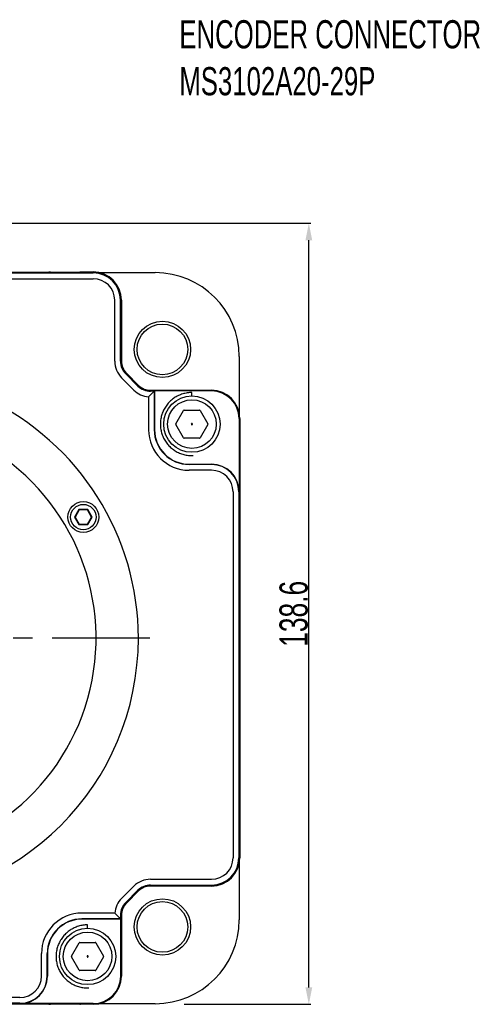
# Model space of a CAD drawing. Header units: millimetres. Extents: x -95 to 535, y -111 to 334.
# Tile 4 of 20: x 71 to 111, y 157 to 245. Entities that reach past the tile are written whole.
import ezdxf

# ---------------------------------------------------------------- set-up
doc = ezdxf.new("R2010")
doc.units = ezdxf.units.MM
doc.header["$LTSCALE"] = 23.1
doc.header["$PDMODE"] = 3
doc.header["$PDSIZE"] = 0.3125
doc.linetypes.add('CENTER', pattern=[0.6, 0.375, -0.075, 0.075, -0.075])
doc.layers.get('0').update_dxf_attribs({"linetype": 'CONTINUOUS'})
doc.layers.get('Defpoints').update_dxf_attribs({"linetype": 'CONTINUOUS'})
for name, color, linetype in [('3_ALL_AXES', 7, 'CONTINUOUS'), ('7_ALL_FEATURES', 7, 'CONTINUOUS'), ('DEFAULT_1', 7, 'CENTER')]:
    doc.layers.add(name, color=color, linetype=linetype)
doc.styles.get("Standard").update_dxf_attribs({"font": 'txt', "width": 0.7})
doc.dimstyles.new('DIMSTYLE_3', dxfattribs={"dimtxt": 2.5, "dimasz": 1.5, "dimexe": 0.18, "dimexo": 0.0625, "dimgap": 0.09, "dimtad": 1, "dimdec": 1, "dimlfac": 2, "dimdsep": 46, "dimtxsty": 'Standard', "dimblk": '_FILLED', "dimblk1": '_FILLED', "dimblk2": '_FILLED', "dimcen": 0.09, "dimadec": 0, "dimazin": 0, "dimtp": 0.1, "dimtm": 0.1, "dimtfac": 1, "dimtdec": 1, "dimtofl": 0, "dimtmove": 0, "dimatfit": 3, "dimldrblk": '_FILLED', "dimfxl": 0, "dimtolj": 1, "dimarcsym": 0})

# ---------------------------------------------------------------- blocks, each defined once
blk = doc.blocks.new('_FILLED')
at = {"color": 0, "linetype": 'ByBlock'}
blk.add_solid([(0, 0), (-1, 0.2), (-1, -0.2)], dxfattribs=at)
blk = doc.blocks.new('*D173')
at = {"color": 0, "linetype": 'Continuous', "lineweight": -2}
for p, q in [((66.827, 226.764), (97.032, 226.764)), ((96.852, 158.944), (96.852, 225.264)), ((85.797, 157.444), (97.032, 157.444))]:
    blk.add_line(p, q, dxfattribs=at)
at = {"layer": 'Defpoints', "color": 0, "linetype": 'Continuous'}
for p in [(66.764, 226.764), (96.852, 226.764), (85.735, 157.444)]:
    blk.add_point(p, dxfattribs=at)
at = {"color": 0, "linetype": 'Continuous', "lineweight": -2, "xscale": 1.5, "yscale": 1.5, "zscale": 1.5}
for p, rotation in [((96.852, 226.764), 90), ((96.852, 157.444), 270)]:
    blk.add_blockref('_FILLED', p, dxfattribs=dict(at, rotation=rotation))
at = {"color": 0, "linetype": 'Continuous', "insert": (95.512, 192.104), "char_height": 2.5, "attachment_point": 5, "rotation": 90}
blk.add_mtext('\\A1;138.6', dxfattribs=at)

msp = doc.modelspace()

# ---------------------------------------------------------------- linework, layer by layer
at = {"color": 7, "linetype": 'Continuous'}
for p, q in [((66.1643, 222.4349), (77.7268, 222.4349)), ((66.1643, 222.3564), (77.7268, 222.3564)), ((73.8336, 222.4437), (73.87, 222.4437)), ((76.5836, 222.4437), (77.7268, 222.4437)), ((78.085, 222.3869), (83.2268, 222.3869)), ((66.1643, 221.8477), (77.7268, 221.8477)), ((79.6308, 214.5269), (79.6308, 219.9437)), ((80.1395, 214.5269), (80.1395, 219.9437)), ((80.2181, 214.5269), (80.2181, 219.9437)), ((80.2268, 219.9437), (80.2268, 214.5269)), ((90.6701, 214.9437), (90.6701, 209.8018)), ((81.6877, 212.3213), (80.6044, 213.4046)), ((81.7433, 212.3768), (80.66, 213.4601)), ((80.6662, 213.4663), (81.7494, 212.383)), ((81.328, 211.9616), (80.2447, 213.0448)), ((82.8101, 211.9437), (88.2268, 211.9437)), ((88.2268, 211.9349), (82.8101, 211.9349)), ((82.8101, 211.5269), (83.1657, 211.8826)), ((83.1395, 211.8564), (82.8101, 211.8564)), ((83.1395, 211.8564), (83.1395, 208.4437)), ((88.2268, 211.8826), (83.1657, 211.8826)), ((83.1657, 211.8826), (83.1657, 208.4437)), ((86.478, 211.4313), (86.478, 211.742)), ((82.6308, 211.3556), (82.6308, 208.4437)), ((85.0562, 208.9795), (85.7346, 210.1545)), ((85.7996, 210.192), (87.1564, 210.192)), ((87.2213, 210.1545), (87.8997, 208.9795)), ((85.7346, 207.7295), (85.0562, 208.9045)), ((86.4408, 208.9775), (86.4286, 208.9564)), ((86.4286, 208.9275), (86.4408, 208.9064)), ((86.4902, 208.992), (86.4658, 208.992)), ((86.4658, 208.892), (86.4902, 208.892)), ((86.5274, 208.9564), (86.5152, 208.9775)), ((86.5152, 208.9064), (86.5274, 208.9275)), ((87.8997, 208.9045), (87.2213, 207.7295)), ((90.6657, 209.4437), (90.6657, 202.9437)), ((90.7181, 209.4437), (90.7181, 170.4437)), ((90.7268, 209.4437), (90.7268, 208.3005)), ((87.1564, 207.692), (85.7996, 207.692)), ((86.2268, 205.3826), (88.2268, 205.3826)), ((90.7268, 205.5868), (90.7268, 205.5505)), ((88.2268, 205.3564), (86.2268, 205.3564)), ((88.2268, 204.8477), (86.2268, 204.8477)), ((90.1308, 202.9437), (90.1308, 170.4437)), ((90.6395, 202.9437), (90.6395, 170.4437)), ((90.7268, 202.8368), (90.7268, 202.6896)), ((76.4567, 201.3687), (76.0669, 200.6937)), ((76.4855, 201.3187), (76.1247, 200.6937)), ((77.2361, 201.3687), (76.4567, 201.3687)), ((76.4567, 201.3687), (76.4855, 201.3187)), ((77.2072, 201.3187), (76.4855, 201.3187)), ((77.2361, 201.3687), (77.2072, 201.3187)), ((77.5681, 200.6937), (77.2072, 201.3187)), ((77.6258, 200.6937), (77.2361, 201.3687)), ((76.0669, 200.6937), (76.1247, 200.6937)), ((76.0669, 200.6937), (76.4567, 200.0187)), ((76.1247, 200.6937), (76.4855, 200.0687)), ((77.2072, 200.0687), (77.5681, 200.6937)), ((77.2361, 200.0187), (77.6258, 200.6937)), ((77.6258, 200.6937), (77.5681, 200.6937)), ((90.7268, 200.1977), (90.7268, 179.6896)), ((76.4567, 200.0187), (76.4855, 200.0687)), ((76.4567, 200.0187), (77.2361, 200.0187)), ((76.4855, 200.0687), (77.2072, 200.0687)), ((77.2361, 200.0187), (77.2072, 200.0687)), ((90.7268, 177.1977), (90.7268, 177.0505)), ((90.7268, 174.3368), (90.7268, 174.3005)), ((90.7268, 171.5868), (90.7268, 170.4437)), ((90.6701, 170.0855), (90.6701, 164.9437)), ((80.2447, 166.8425), (81.328, 167.9258)), ((82.8101, 168.5397), (88.2268, 168.5397)), ((82.8101, 168.0309), (88.2268, 168.0309)), ((82.8101, 167.9524), (88.2268, 167.9524)), ((88.2268, 167.9437), (82.8101, 167.9437)), ((80.6044, 166.4828), (81.6877, 167.566)), ((80.66, 166.4272), (81.7433, 167.5105)), ((81.7494, 167.5043), (80.6662, 166.4211)), ((79.6385, 165.5397), (76.7268, 165.5397)), ((80.2181, 159.9437), (80.2181, 165.3604)), ((80.2268, 165.3604), (80.2268, 159.9437)), ((80.1395, 165.0309), (76.7268, 165.0309)), ((80.1657, 165.0048), (76.7268, 165.0048)), ((77.2251, 164.1819), (77.2251, 164.4925)), ((80.1391, 165.0597), (80.1395, 165.0309)), ((80.1395, 165.0309), (80.1657, 165.0048)), ((80.1657, 159.9437), (80.1657, 165.0048)), ((75.8034, 161.73), (76.4818, 162.905)), ((76.5467, 162.9425), (77.9035, 162.9425)), ((77.9685, 162.905), (78.6468, 161.73)), ((73.1308, 159.9437), (73.1308, 161.9437)), ((73.6395, 159.9437), (73.6395, 161.9437)), ((73.6657, 161.9437), (73.6657, 159.9437)), ((77.1879, 161.7281), (77.1757, 161.7069)), ((77.2373, 161.7425), (77.2129, 161.7425)), ((77.2745, 161.7069), (77.2623, 161.7281)), ((76.4818, 160.48), (75.8034, 161.655)), ((77.1757, 161.6781), (77.1879, 161.6569)), ((77.2129, 161.6425), (77.2373, 161.6425)), ((77.2623, 161.6569), (77.2745, 161.6781)), ((78.6468, 161.655), (77.9685, 160.48)), ((77.9035, 160.4425), (76.5467, 160.4425)), ((71.2268, 158.0397), (38.7268, 158.0397)), ((71.2268, 157.5309), (38.7268, 157.5309)), ((77.7268, 157.4524), (38.7268, 157.4524)), ((77.7268, 157.5048), (71.2268, 157.5048)), ((73.87, 157.4437), (73.8336, 157.4437)), ((77.7268, 157.4437), (76.5836, 157.4437)), ((83.2268, 157.5004), (78.085, 157.5004))]:
    msp.add_line(p, q, dxfattribs=at)
for centre, radius in [((83.8594, 215.5763), 2.5), ((83.8594, 215.5763), 2.25), ((86.478, 208.942), 2.5), ((86.478, 208.942), 2.155), ((76.8464, 200.6937), 1.375), ((76.8464, 200.6937), 1.125), ((83.8594, 164.311), 2.5), ((83.8594, 164.311), 2.25), ((77.2251, 161.6925), 2.5), ((77.2251, 161.6925), 2.155)]:
    msp.add_circle(centre, radius, dxfattribs=at)
for centre, radius, start, end in [((73.8336, 221.9437), 0.5, 90, 96.267437), ((73.87, 221.9437), 0.5, 83.713886, 90), ((76.5836, 221.9437), 0.5, 90, 96.267437), ((77.7268, 219.9437), 2.5, 0, 90), ((77.7268, 219.9437), 2.4913, 0, 90), ((77.7268, 219.9437), 2.4127, 0, 90), ((83.2268, 214.9437), 7.4433, 0, 90), ((77.7268, 219.9437), 1.904, 0, 90), ((81.7268, 214.5269), 2.096, 180, 225), ((81.7268, 214.5269), 1.5873, 180, 225), ((81.7268, 214.5269), 1.5087, 180, 225), ((81.7268, 214.5269), 1.5, 180, 225), ((82.8101, 213.4437), 1.5087, 225, 270), ((82.8101, 213.4437), 1.5, 225, 270), ((82.8101, 213.4437), 2.096, 225, 265.092984), ((82.8101, 213.4437), 1.5873, 225, 270), ((88.2268, 209.4437), 2.5, 0, 90), ((88.2268, 209.4437), 2.4913, 0, 90), ((88.2268, 209.4437), 2.4389, 0, 90), ((85.7996, 210.117), 0.075, 90, 150), ((87.1564, 210.117), 0.075, 30, 90), ((85.1212, 208.942), 0.075, 150, 210), ((87.8347, 208.942), 0.075, 330, 30), ((86.2268, 208.4437), 3.596, 180, 270), ((86.2268, 208.4437), 3.0873, 180, 270), ((86.2268, 208.4437), 3.0611, 180, 270), ((90.2268, 208.3005), 0.5, 353.732563, 0), ((85.7996, 207.767), 0.075, 210, 270), ((87.1564, 207.767), 0.075, 270, 330), ((88.2268, 202.9437), 2.4389, 0, 90), ((90.2268, 205.5868), 0.5, 0, 6.286114), ((90.2268, 205.5505), 0.5, 353.732563, 0), ((88.2268, 202.9437), 2.4127, 0, 90), ((88.2268, 202.9437), 1.904, 0, 90), ((90.2268, 202.8368), 0.5, 0, 6.286114), ((90.2268, 202.6896), 0.5, 353.732563, 0), ((90.2268, 200.1977), 0.5, 0, 6.286114), ((90.2268, 179.6896), 0.5, 353.713886, 0), ((90.2268, 177.1977), 0.5, 0, 6.267437), ((90.2268, 177.0505), 0.5, 353.713886, 0), ((90.2268, 174.3368), 0.5, 0, 6.267437), ((90.2268, 174.3005), 0.5, 353.713886, 0), ((90.2268, 171.5868), 0.5, 0, 6.267437), ((88.2268, 170.4437), 2.5, 270, 0), ((88.2268, 170.4437), 2.4913, 270, 0), ((88.2268, 170.4437), 2.4127, 270, 0), ((88.2268, 170.4437), 1.904, 270, 0), ((82.8101, 166.4437), 2.096, 90, 135), ((82.8101, 166.4437), 1.5873, 90, 135), ((82.8101, 166.4437), 1.5087, 90, 135), ((82.8101, 166.4437), 1.5, 90, 135), ((81.7268, 165.3604), 2.096, 135, 175.093693), ((81.7268, 165.3604), 1.5873, 135, 180), ((81.7268, 165.3604), 1.5087, 135, 180), ((81.7268, 165.3604), 1.5, 135, 180), ((76.7268, 161.9437), 3.596, 90, 180), ((76.7268, 161.9437), 3.0873, 90, 180), ((76.7268, 161.9437), 3.0611, 90, 180), ((83.2268, 164.9437), 7.4433, 270, 0), ((76.5467, 162.8675), 0.075, 90, 150), ((77.9035, 162.8675), 0.075, 30, 90), ((75.8683, 161.6925), 0.075, 150, 210), ((78.5819, 161.6925), 0.075, 330, 30), ((71.2268, 159.9437), 2.4389, 270, 0), ((71.2268, 159.9437), 2.4127, 270, 0), ((71.2268, 159.9437), 1.904, 270, 0), ((76.5467, 160.5175), 0.075, 210, 270), ((77.7268, 159.9437), 2.5, 270, 0), ((77.7268, 159.9437), 2.4913, 270, 0), ((77.7268, 159.9437), 2.4389, 270, 0), ((77.9035, 160.5175), 0.075, 270, 330), ((73.8336, 157.9437), 0.5, 263.732563, 270), ((73.87, 157.9437), 0.5, 270, 276.286114), ((76.5836, 157.9437), 0.5, 263.732563, 270)]:
    msp.add_arc(centre, radius, start, end, dxfattribs=at)
for points, start_tangent, end_tangent in [([(82.6308, 211.3556), (82.6898, 211.4102), (82.7495, 211.4673), (82.8101, 211.5269)], (0.7363627, 0.676587), (0.7071068, 0.7071068)), ([(86.478, 211.742), (86.2712, 211.7343), (86.0655, 211.7114), (85.8621, 211.6734), (85.6621, 211.6205), (85.4665, 211.5529), (85.2764, 211.4711), (85.0929, 211.3754), (84.917, 211.2665), (84.7496, 211.1449), (84.5916, 211.0112), (84.444, 210.8662), (84.3074, 210.7108), (84.1827, 210.5456), (84.0705, 210.3717), (83.9715, 210.19), (83.8862, 210.0015), (83.815, 209.8072), (83.7584, 209.6082), (83.7166, 209.4055), (83.6899, 209.2003), (83.6784, 208.9937), (83.6823, 208.7868), (83.7014, 208.5808), (83.7356, 208.3767), (83.7849, 208.1757), (83.8488, 207.9789), (83.9271, 207.7874), (84.0193, 207.6021), (84.125, 207.4242), (84.2435, 207.2546), (84.3742, 207.0942), (84.5164, 206.9439), (84.6694, 206.8044), (84.8322, 206.6767), (85.004, 206.5614), (85.1838, 206.459), (85.3707, 206.3702), (85.5637, 206.2954), (85.7616, 206.2352), (85.9635, 206.1896), (86.1681, 206.1592), (86.3745, 206.1439), (86.5814, 206.1439)], (-1, 0), (0.9993171, 0.0369515)), ([(86.4286, 208.9564), (86.4249, 208.9471), (86.4249, 208.9371), (86.4286, 208.9275)], (-0.5, -0.8660254), (0.5, -0.8660254)), ([(86.4658, 208.992), (86.4559, 208.9904), (86.4472, 208.9855), (86.4408, 208.9775)], (-1, 0), (-0.5, -0.8660254)), ([(86.4408, 208.9064), (86.447, 208.8986), (86.4556, 208.8936), (86.4658, 208.892)], (0.5, -0.8660254), (1, 0)), ([(86.5152, 208.9775), (86.5089, 208.9853), (86.5003, 208.9903), (86.4902, 208.992)], (-0.5, 0.8660254), (-1, 0)), ([(86.4902, 208.892), (86.5, 208.8935), (86.5087, 208.8984), (86.5152, 208.9064)], (1, 0), (0.5, 0.8660254)), ([(86.5274, 208.9275), (86.531, 208.9371), (86.531, 208.9471), (86.5274, 208.9564)], (0.5, 0.8660254), (-0.5, 0.8660254)), ([(80.1391, 165.0597), (79.9713, 165.206), (79.8044, 165.3661), (79.6385, 165.5397)], (-0.7700977, 0.637926), (-0.6761928, 0.7367247)), ([(80.1395, 165.3604), (80.1395, 165.2606), (80.1393, 165.1605), (80.1391, 165.0597)], (0, -1), (-0.0032469, -0.9999947)), ([(77.2251, 164.4925), (77.0183, 164.4849), (76.8127, 164.462), (76.6093, 164.424), (76.4092, 164.371), (76.2136, 164.3034), (76.0236, 164.2216), (75.8401, 164.126), (75.6642, 164.017), (75.4967, 163.8954), (75.3388, 163.7617), (75.1911, 163.6168), (75.0546, 163.4613), (74.9298, 163.2962), (74.8177, 163.1223), (74.7187, 162.9406), (74.6333, 162.7521), (74.5622, 162.5578), (74.5055, 162.3587), (74.4638, 162.1561), (74.4371, 161.9509), (74.4256, 161.7443), (74.4294, 161.5374), (74.4485, 161.3313), (74.4828, 161.1273), (74.532, 160.9263), (74.596, 160.7295), (74.6743, 160.5379), (74.7665, 160.3527), (74.8722, 160.1748), (74.9907, 160.0051), (75.1214, 159.8447), (75.2636, 159.6944), (75.4165, 159.555), (75.5793, 159.4273), (75.7511, 159.3119), (75.931, 159.2096), (76.1179, 159.1208), (76.3108, 159.046), (76.5088, 158.9857), (76.7106, 158.9402), (76.9153, 158.9097), (77.1217, 158.8944), (77.3286, 158.8944)], (-1, 0), (0.9993171, 0.0369515)), ([(77.1757, 161.7069), (77.1721, 161.6976), (77.1721, 161.6877), (77.1757, 161.6781)], (-0.5, -0.8660254), (0.5, -0.8660254)), ([(77.2129, 161.7425), (77.203, 161.741), (77.1944, 161.7361), (77.1879, 161.7281)], (-1, 0), (-0.5, -0.8660254)), ([(77.2623, 161.7281), (77.2561, 161.7359), (77.2475, 161.7409), (77.2373, 161.7425)], (-0.5, 0.8660254), (-1, 0)), ([(77.2745, 161.6781), (77.2782, 161.6877), (77.2781, 161.6976), (77.2745, 161.7069)], (0.5, 0.8660254), (-0.5, 0.8660254)), ([(77.1879, 161.6569), (77.1942, 161.6492), (77.2028, 161.6441), (77.2129, 161.6425)], (0.5, -0.8660254), (1, 0)), ([(77.2373, 161.6425), (77.2472, 161.644), (77.2558, 161.649), (77.2623, 161.6569)], (1, 0), (0.5, 0.8660254))]:
    msp.add_spline(points, degree=3, dxfattribs=dict(at, start_tangent=start_tangent, end_tangent=end_tangent))
at = {"layer": '3_ALL_AXES', "color": 7, "linetype": 'Continuous'}
msp.add_arc((58.2268, 189.9437), 23.5, 180, 0, dxfattribs=at)
at = {"layer": '7_ALL_FEATURES', "color": 7, "linetype": 'Continuous'}
for radius, start, end in [(23.5, 0, 64.626608), (19.75, 121.307129, 58.692871)]:
    msp.add_arc((58.2268, 189.9437), radius, start, end, dxfattribs=at)
at = {"layer": 'DEFAULT_1', "color": 7, "linetype": 'CENTER'}
msp.add_line((82.7436, 189.9437), (59.2269, 189.9437), dxfattribs=at)

# ---------------------------------------------------------------- texts
at = {"color": 7, "linetype": 'Continuous', "lineweight": 0, "insert": (85.3586, 244.794), "char_height": 2.5, "width": 29.75, "attachment_point": 1}
msp.add_mtext('ENCODER CONNECTOR\\PMS3102A20-29P', dxfattribs=at)

# ---------------------------------------------------------------- dimensions: what is measured, and where the dimension line sits
at = {"color": 7, "linetype": 'Continuous'}
dim = msp.add_linear_dim(base=(96.8518, 226.7637), p1=(85.7347, 157.4437), p2=(66.7643, 226.7637), angle=90, dimstyle='DIMSTYLE_3', dxfattribs=at)
dim.commit()
dim.dimension.update_dxf_attribs({"geometry": '*D173', "text_midpoint": (96.8518, 192.1037), "dimtype": 160})

doc.saveas('drawing.dxf')
